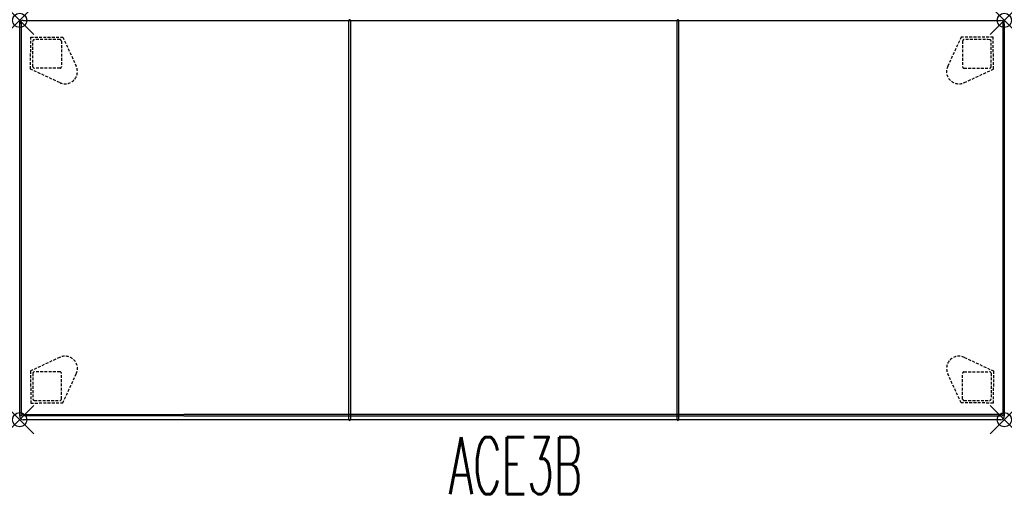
# Model space of a CAD drawing. Header units: inches. Extents: x 0 to 69, y -33.2 to 0.
import ezdxf
from ezdxf.enums import TextEntityAlignment as Align

# ---------------------------------------------------------------- set-up
doc = ezdxf.new("R2010")
doc.units = ezdxf.units.IN
doc.header["$LTSCALE"] = 0.03937
doc.header["$MEASUREMENT"] = 0
doc.header["$PDMODE"] = 35
doc.header["$PDSIZE"] = 1
doc.linetypes.add('DASHED', pattern=[0.75, 0.5, -0.25])
doc.layers.add('A-FURN-P-SEAT', color=2, linetype='Continuous')
doc.layers.add('A-FURN-P-SEAT-TN', color=2, linetype='Continuous')
doc.styles.add('0', font='TXT.shx')

msp = doc.modelspace()

# ---------------------------------------------------------------- linework, layer by layer
at = {"layer": 'A-FURN-P-SEAT'}
for p, q in [((0.25, 0), (68.75, 0)), ((23.075, -28.015), (23.075, 0.005)), ((23.175, 0), (23.175, -28.01)), ((46.075, -28.015), (46.075, 0.005)), ((46.175, 0), (46.175, -28.01)), ((0.001, -27.637), (0, -0.095)), ((0, -8.839), (0, -0.25)), ((0.1, -0.1), (0.1, -27.594)), ((68.9, -0.1), (68.9, -27.594)), ((68.999, -27.637), (69, -0.095)), ((69, -0.25), (69, -8.844)), ((0, -27.76), (0, -4.6)), ((69, -4.6), (69, -27.76)), ((0.25, -27.639), (11.5, -27.639)), ((11.5, -27.738), (0.25, -27.737)), ((68.75, -28.01), (0.25, -28.01)), ((68.75, -27.639), (11.5, -27.639)), ((11.5, -27.738), (68.75, -27.737))]:
    msp.add_line(p, q, dxfattribs=at)
at = {"layer": 'A-FURN-P-SEAT', "linetype": 'DASHED', "ltscale": 10}
for p, q in [((0.767, -3.414), (0.771, -1.166)), ((0.771, -1.166), (3.019, -1.17)), ((3.019, -1.17), (3.965, -3.207)), ((65.981, -1.17), (65.035, -3.207)), ((68.229, -1.166), (65.981, -1.17)), ((68.233, -3.414), (68.229, -1.166)), ((0.928, -3.251), (0.923, -1.453)), ((2.921, -1.448), (2.926, -3.247)), ((66.079, -1.448), (66.074, -3.247)), ((68.072, -3.251), (68.077, -1.453)), ((2.801, -4.367), (0.767, -3.414)), ((2.827, -3.347), (1.028, -3.352)), ((66.173, -3.347), (67.972, -3.352)), ((66.199, -4.367), (68.233, -3.414)), ((2.801, -23.638), (0.767, -24.591)), ((66.199, -23.638), (68.233, -24.591)), ((0.767, -24.591), (0.771, -26.839)), ((0.928, -24.754), (0.923, -26.552)), ((2.827, -24.659), (1.028, -24.654)), ((2.921, -26.558), (2.926, -24.758)), ((3.019, -26.835), (3.965, -24.798)), ((65.981, -26.835), (65.035, -24.798)), ((66.079, -26.558), (66.074, -24.758)), ((66.173, -24.659), (67.972, -24.654)), ((68.072, -24.754), (68.077, -26.552)), ((68.233, -24.591), (68.229, -26.839)), ((0.771, -26.839), (3.019, -26.835)), ((68.229, -26.839), (65.981, -26.835))]:
    msp.add_line(p, q, dxfattribs=at)
at = {"layer": 'A-FURN-P-SEAT'}
for centre, radius, start, end in [((0.25, -0.25), 0.25, 89.9995, 180.0005), ((23.125, 0), 0.05, 0.02143, 174.83824), ((46.125, 0), 0.05, 0.02143, 174.83824), ((0.05, -0.1), 0.05, 359.65525, 174.85054), ((68.75, -0.25), 0.25, 0, 90), ((68.95, -0.1), 0.05, 5.14946, 180.34475), ((0.236, -27.412), 0.227, 233.23521, 273.57607), ((68.764, -27.412), 0.227, 266.42393, 306.76479), ((0.25, -27.76), 0.25, 180.00675, 270), ((0.25, -27.374), 0.362, 226.47041, 269.99541), ((23.125, -28.01), 0.05, 185.19022, 0), ((46.125, -28.01), 0.05, 185.19022, 0), ((68.75, -27.374), 0.362, 270.00459, 313.52959), ((68.75, -27.76), 0.25, 269.99998, 0.00002)]:
    msp.add_arc(centre, radius, start, end, dxfattribs=at)
at = {"layer": 'A-FURN-P-SEAT', "linetype": 'DASHED', "ltscale": 10}
for centre, radius, start, end in [((1.023, -1.453), 0.1, 90.44103, 179.90318), ((2.43, -184.221), 182.874, 89.8776, 90.44103), ((2.821, -1.448), 0.1, 0.27519, 90.35323), ((66.179, -1.448), 0.1, 89.64677, 179.72481), ((66.57, -184.221), 182.874, 89.55897, 90.1224), ((67.977, -1.453), 0.1, 0.09682, 89.55897), ((1.028, -3.251), 0.1, 180.02455, 269.97463), ((3.172, -3.575), 0.874, 244.90549, 24.90215), ((2.827, -3.247), 0.0993, 270.12909, 0.15924), ((65.828, -3.575), 0.874, 155.09785, 295.09451), ((66.173, -3.247), 0.0993, 179.84076, 269.87091), ((67.972, -3.251), 0.1, 270.02537, 359.97545), ((3.172, -24.43), 0.874, 335.09785, 115.09451), ((65.828, -24.43), 0.874, 64.90549, 204.90215), ((1.028, -24.754), 0.1, 90.02537, 179.97545), ((2.827, -24.758), 0.0993, 359.84076, 89.87091), ((66.173, -24.758), 0.0993, 90.12909, 180.15924), ((67.972, -24.754), 0.1, 0.02455, 89.97463), ((1.023, -26.552), 0.1, 180.09682, 269.55897), ((2.43, 156.216), 182.874, 269.55897, 270.1224), ((2.821, -26.557), 0.1, 269.64677, 359.72481), ((66.179, -26.557), 0.1, 180.27519, 270.35323), ((66.57, 156.216), 182.874, 269.8776, 270.44103), ((67.977, -26.552), 0.1, 270.44103, 359.90318)]:
    msp.add_arc(centre, radius, start, end, dxfattribs=at)
at = {"layer": 'A-FURN-P-SEAT'}
for p in [(0, 0), (69, 0), (0, -28.01), (69, -28.01)]:
    msp.add_point(p, dxfattribs=at)

# ---------------------------------------------------------------- texts
at = {"layer": 'A-FURN-P-SEAT-TN', "style": '0', "width": 0.55}
msp.add_text('ACE3B', height=4, dxfattribs=at).set_placement((34.75, -34.423), align=Align.BOTTOM_CENTER)

doc.saveas('drawing.dxf')
